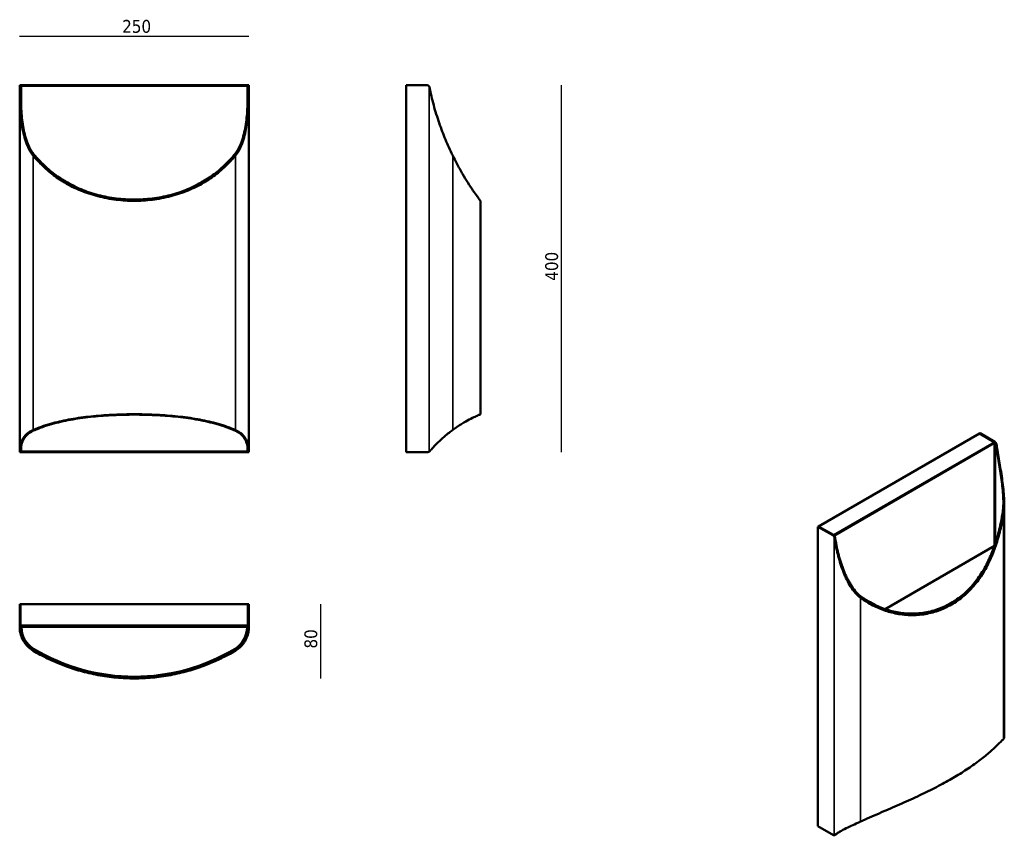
# Model space of a CAD drawing. Header units: millimetres. Extents: x 237 to 1311, y 218 to 1108.
import ezdxf

# ---------------------------------------------------------------- set-up
doc = ezdxf.new("R2010")
doc.units = ezdxf.units.MM
doc.header["$LTSCALE"] = 4
for name, color, linetype, lineweight in [('Quota (ISO)', 7, 'Continuous', 25), ('Visibile (ISO)', 7, 'Continuous', 50), ('Visibile sottile (ISO)', 7, 'Continuous', 35)]:
    doc.layers.add(name, color=color, linetype=linetype, lineweight=lineweight)
doc.styles.add('Testo nota (ISO)', font='tahoma.ttf')
doc.dimstyles.new('Default (ISO)', dxfattribs={"dimscale": 4, "dimtxt": 3.5, "dimasz": 2.5, "dimexe": 3.175, "dimexo": 0, "dimgap": 0.762, "dimtad": 1, "dimrnd": 1e-08, "dimzin": 0, "dimtxsty": 'Testo nota (ISO)', "dimcen": 0.09, "dimdle": 10, "dimclrd": 256, "dimclre": 256, "dimclrt": 256, "dimazin": 0, "dimtfac": 1.001486, "dimtmove": 0, "dimatfit": 3, "dimfxl": 1, "dimtolj": 1, "dimtzin": 0, "dimlwd": -1, "dimlwe": -1, "dimarcsym": 0})

# ---------------------------------------------------------------- blocks, each defined once
blk = doc.blocks.new('*D3')
at = {"layer": 'Defpoints', "color": 0, "transparency": 16777216}
for p in [(681.9, 1036.4), (682.8, 636.4), (828.2, 636.4)]:
    blk.add_point(p, dxfattribs=at)
at = {"layer": 'Quota (ISO)', "transparency": 16777216}
blk.add_line((828.2, 1036.4), (828.2, 636.4), dxfattribs=at)
at = {"layer": 'Quota (ISO)', "transparency": 16777216, "insert": (810.6, 818), "char_height": 14, "attachment_point": 1, "rotation": 90, "style": 'Testo nota (ISO)'}
blk.add_mtext('\\A1; \\fTahoma|b0|i0;\\H14.0000;400', dxfattribs=at)
blk = doc.blocks.new('_None')
blk = doc.blocks.new('*D5')
at = {"layer": 'Defpoints', "color": 0, "transparency": 16777216}
for p in [(487.3, 1090.1), (237.3, 1036.4), (487.3, 1036.4)]:
    blk.add_point(p, dxfattribs=at)
at = {"layer": 'Quota (ISO)', "transparency": 16777216}
blk.add_line((237.3, 1090.1), (487.3, 1090.1), dxfattribs=at)
at = {"layer": 'Quota (ISO)', "transparency": 16777216, "insert": (343.9, 1107.7), "char_height": 14, "attachment_point": 1, "style": 'Testo nota (ISO)'}
blk.add_mtext('\\A1; \\fTahoma|b0|i0;\\H14.0000;250', dxfattribs=at)
blk = doc.blocks.new('*D6')
at = {"layer": 'Defpoints', "color": 0, "transparency": 16777216}
for p in [(487.3, 470.5), (362.3, 389.5), (565.6, 389.5)]:
    blk.add_point(p, dxfattribs=at)
at = {"layer": 'Quota (ISO)', "transparency": 16777216}
blk.add_line((565.6, 470.5), (565.6, 389.5), dxfattribs=at)
at = {"layer": 'Quota (ISO)', "transparency": 16777216, "insert": (547.9, 416.8), "char_height": 14, "attachment_point": 1, "rotation": 90, "style": 'Testo nota (ISO)'}
blk.add_mtext('\\A1; \\fTahoma|b0|i0;\\H14.0000;80', dxfattribs=at)

msp = doc.modelspace()

# ---------------------------------------------------------------- linework, layer by layer
at = {"layer": 'Visibile (ISO)'}
for p, q in [((237.336, 1036.395), (238.336, 1036.395)), ((237.336, 1036.395), (237.336, 1035.324)), ((237.336, 636.676), (237.336, 1035.324)), ((238.336, 1036.395), (239.336, 1035.395)), ((238.336, 1036.395), (238.336, 1036.394)), ((486.336, 1036.395), (238.336, 1036.395)), ((238.336, 1035.324), (238.336, 1036.394)), ((486.336, 1036.395), (485.336, 1035.395)), ((486.336, 1036.394), (486.336, 1036.395)), ((486.336, 1036.395), (487.336, 1036.395)), ((486.336, 1036.394), (486.336, 1035.324)), ((487.336, 1035.324), (487.336, 1036.395)), ((487.336, 636.676), (487.336, 1035.324)), ((658.923, 636.395), (658.923, 1036.395)), ((658.923, 1036.395), (681.872, 1036.395)), ((739.923, 910.395), (739.923, 677.582)), ((1108.882, 555.291), (1284.245, 656.537)), ((1284.245, 656.537), (1284.952, 656.945)), ((1284.245, 656.537), (1300.508, 647.147)), ((1300.472, 647.168), (1284.245, 656.537)), ((1301.179, 647.577), (1284.952, 656.945)), ((1300.801, 534.508), (1300.801, 646.5)), ((237.336, 636.676), (237.336, 636.395)), ((238.336, 636.395), (237.336, 636.395)), ((239.336, 637.395), (238.336, 636.395)), ((238.336, 636.395), (238.336, 636.676)), ((238.336, 636.395), (486.336, 636.395)), ((486.336, 636.395), (485.336, 637.395)), ((486.336, 636.676), (486.336, 636.395)), ((487.336, 636.395), (486.336, 636.395)), ((487.336, 636.395), (487.336, 636.676)), ((658.923, 636.395), (682.771, 636.395)), ((1311.416, 579.862), (1311.416, 324.658)), ((1108.882, 555.291), (1108.175, 554.883)), ((1108.175, 228.285), (1108.175, 554.883)), ((1108.175, 554.883), (1124.402, 545.514)), ((1108.882, 555.291), (1125.146, 545.902)), ((1108.882, 555.291), (1125.109, 545.923)), ((1125.146, 545.902), (1126.56, 545.085)), ((1300.623, 533.997), (1181.33, 465.123)), ((238.336, 470.468), (237.336, 470.468)), ((237.336, 470.468), (237.336, 447.519)), ((238.336, 470.468), (238.336, 447.468)), ((238.336, 470.468), (486.336, 470.468)), ((238.336, 470.468), (238.336, 447.519)), ((486.336, 470.468), (486.336, 447.468)), ((486.336, 447.519), (486.336, 470.468)), ((486.336, 470.468), (487.336, 470.468)), ((487.336, 447.519), (487.336, 470.468)), ((237.336, 447.519), (237.336, 445.468)), ((238.336, 445.468), (238.336, 447.468)), ((239.336, 446.468), (485.336, 446.468)), ((484.846, 445.806), (239.826, 445.806)), ((486.336, 447.468), (486.336, 445.468)), ((487.336, 445.468), (487.336, 447.519)), ((1108.175, 228.285), (1125.038, 218.549)), ((1126.293, 218.427), (1127, 218.836))]:
    msp.add_line(p, q, dxfattribs=at)
for centre, radius, start, end in [((681.872, 1033.895), 2.5, 34.861039, 90), ((682.771, 638.895), 2.5, 270, 297.440181), ((239.336, 447.468), 1, 180, 270), ((266.324, 445.002), 27, 179.343129, 238.922745), ((239.826, 445.306), 0.5, 90, 179.343129), ((458.348, 445.002), 27, 301.077255, 0.656871), ((484.846, 445.306), 0.5, 0.656871, 90), ((485.336, 447.468), 1, 270, 0), ((362.336, 604.306), 213, 238.922745, 301.077255)]:
    msp.add_arc(centre, radius, start, end, dxfattribs=at)
for centre, major_axis, start_param, end_param in [((1299.801, 645.923), (0.707, 1.225), 4.71238898, 6.28318531), ((1300.472, 645.127), (-1.25, 2.165), 4.53543072, 5.46122614), ((1301.179, 645.535), (1.25, -2.165), 1.39383807, 2.35619449), ((1124.402, 543.473), (-1.25, 2.165), 4.53543072, 5.49778714), ((1125.109, 543.881), (1.25, -2.165), 1.39383807, 2.35619449), ((1125.038, 220.59), (1.25, -2.165), 5.49778714, 5.97670864)]:
    msp.add_ellipse(centre, major_axis=major_axis, ratio=0.57735027, start_param=start_param, end_param=end_param, dxfattribs=at)
for points, knots in [([(237.339, 1034.391), (237.338, 1034.547), (237.338, 1034.703), (237.337, 1034.852), (237.337, 1035.019), (237.336, 1035.178), (237.336, 1035.324)], [0.0485942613, 0.0485942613, 0.0485942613, 0.0485942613, 0.0941861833, 0.0941861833, 0.0941861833, 0.1452076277, 0.1452076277, 0.1452076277, 0.1452076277]), ([(237.339, 1034.391), (237.345, 1031.961), (237.364, 1029.511), (237.5, 1020.489), (237.725, 1013.856), (238.682, 1000.814), (239.413, 994.406), (241.136, 985.218), (241.814, 982.227), (243.438, 976.426), (244.383, 973.616), (246.698, 968.053), (248.228, 965.009), (250.737, 961.343), (251.381, 960.485), (252.059, 959.664)], [1.18212026, 1.18212026, 1.18212026, 1.18212026, 1.89142231, 1.89142231, 3.78284462, 3.78284462, 5.67426693, 5.67426693, 6.61997809, 6.61997809, 7.56568924, 7.56568924, 8.57195246, 8.57195246, 8.89203372, 8.89203372, 8.89203372, 8.89203372]), ([(238.336, 1035.324), (238.336, 1035.178), (238.337, 1035.019), (238.337, 1034.852), (238.338, 1034.703), (238.338, 1034.547), (238.339, 1034.391)], [-0.1452078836, -0.1452078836, -0.1452078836, -0.1452078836, -0.094187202, -0.094187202, -0.094187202, -0.0485943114, -0.0485943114, -0.0485943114, -0.0485943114]), ([(238.339, 1034.391), (238.345, 1032.106), (238.363, 1029.802), (238.491, 1021.075), (238.708, 1014.588), (239.631, 1001.827), (240.337, 995.555), (241.999, 986.555), (242.653, 983.623), (244.22, 977.936), (245.13, 975.18), (247.365, 969.715), (248.845, 966.717), (251.28, 963.097), (251.906, 962.247), (252.568, 961.433)], [1.18144803, 1.18144803, 1.18144803, 1.18144803, 1.84790739, 1.84790739, 3.69581478, 3.69581478, 5.54372217, 5.54372217, 6.46767586, 6.46767586, 7.39162956, 7.39162956, 8.37724529, 8.37724529, 8.69217427, 8.69217427, 8.69217427, 8.69217427]), ([(472.104, 961.433), (472.766, 962.247), (473.393, 963.097), (475.827, 966.717), (477.307, 969.715), (479.542, 975.18), (480.452, 977.936), (482.019, 983.623), (482.674, 986.555), (484.335, 995.555), (485.041, 1001.827), (485.964, 1014.588), (486.181, 1021.075), (486.309, 1029.802), (486.327, 1032.106), (486.333, 1034.391)], [12.13697063, 12.13697063, 12.13697063, 12.13697063, 12.45189961, 12.45189961, 13.43751534, 13.43751534, 14.36146904, 14.36146904, 15.28542273, 15.28542273, 17.13333012, 17.13333012, 18.98123751, 18.98123751, 19.64769687, 19.64769687, 19.64769687, 19.64769687]), ([(472.613, 959.664), (473.291, 960.485), (473.935, 961.343), (476.444, 965.009), (477.974, 968.053), (480.289, 973.616), (481.234, 976.426), (482.858, 982.227), (483.537, 985.218), (485.259, 994.406), (485.99, 1000.814), (486.947, 1013.856), (487.172, 1020.489), (487.308, 1029.511), (487.327, 1031.961), (487.333, 1034.391)], [12.44014412, 12.44014412, 12.44014412, 12.44014412, 12.76022538, 12.76022538, 13.76648859, 13.76648859, 14.71219975, 14.71219975, 15.6579109, 15.6579109, 17.54933322, 17.54933322, 19.44075553, 19.44075553, 20.15005758, 20.15005758, 20.15005758, 20.15005758]), ([(486.333, 1034.391), (486.334, 1034.547), (486.334, 1034.703), (486.335, 1034.852), (486.336, 1035.019), (486.336, 1035.178), (486.336, 1035.324)], [0.0485943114, 0.0485943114, 0.0485943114, 0.0485943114, 0.094187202, 0.094187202, 0.094187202, 0.1452078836, 0.1452078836, 0.1452078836, 0.1452078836]), ([(487.336, 1035.324), (487.336, 1035.178), (487.336, 1035.019), (487.335, 1034.852), (487.334, 1034.703), (487.334, 1034.547), (487.333, 1034.391)], [-0.1452076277, -0.1452076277, -0.1452076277, -0.1452076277, -0.0941861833, -0.0941861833, -0.0941861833, -0.0485942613, -0.0485942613, -0.0485942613, -0.0485942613]), ([(684.322, 1034.391), (684.29, 1034.547), (684.243, 1034.703), (684.181, 1034.852), (684.112, 1035.019), (684.025, 1035.178), (683.923, 1035.324)], [0.0485942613, 0.0485942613, 0.0485942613, 0.0485942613, 0.0941861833, 0.0941861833, 0.0941861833, 0.1452076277, 0.1452076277, 0.1452076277, 0.1452076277]), ([(684.322, 1034.391), (684.815, 1031.961), (685.341, 1029.511), (687.397, 1020.489), (689.139, 1013.856), (693.032, 1000.814), (695.184, 994.406), (698.591, 985.218), (699.756, 982.227), (702.115, 976.426), (703.309, 973.616), (705.766, 968.053), (707.167, 965.009), (708.924, 961.343), (709.34, 960.485), (709.742, 959.664)], [1.18212026, 1.18212026, 1.18212026, 1.18212026, 1.89142231, 1.89142231, 3.78284462, 3.78284462, 5.67426693, 5.67426693, 6.61997809, 6.61997809, 7.56568924, 7.56568924, 8.57195246, 8.57195246, 8.89203372, 8.89203372, 8.89203372, 8.89203372]), ([(252.059, 959.664), (254.526, 956.689), (257.108, 953.83), (263.809, 947.029), (268.062, 943.242), (276.992, 936.282), (281.669, 933.107), (291.764, 927.157), (297.488, 924.28), (309.615, 919.259), (316.018, 917.114), (329.148, 913.702), (335.882, 912.433), (349.276, 910.779), (355.935, 910.395), (368.737, 910.395), (375.397, 910.779), (388.79, 912.433), (395.524, 913.702), (408.654, 917.114), (415.057, 919.259), (427.184, 924.28), (432.908, 927.157), (443.003, 933.107), (447.68, 936.282), (456.61, 943.242), (460.863, 947.029), (467.564, 953.83), (470.146, 956.689), (472.613, 959.664)], [9.44625392, 9.44625392, 9.44625392, 9.44625392, 10.63608282, 10.63608282, 12.40876329, 12.40876329, 14.18144376, 14.18144376, 16.10181527, 16.10181527, 18.02218678, 18.02218678, 19.94255829, 19.94255829, 21.8629298, 21.8629298, 23.78330131, 23.78330131, 25.70367282, 25.70367282, 27.62404433, 27.62404433, 29.54441584, 29.54441584, 31.31709631, 31.31709631, 33.08977678, 33.08977678, 34.27960568, 34.27960568, 34.27960568, 34.27960568]), ([(252.568, 961.433), (255.226, 958.176), (258.02, 955.055), (264.915, 948.056), (269.126, 944.304), (277.965, 937.406), (282.593, 934.259), (292.577, 928.362), (298.236, 925.511), (310.224, 920.532), (316.553, 918.405), (329.532, 915.019), (336.188, 913.759), (349.427, 912.118), (356.009, 911.737), (368.663, 911.737), (375.245, 912.118), (388.484, 913.759), (395.14, 915.019), (408.119, 918.405), (414.448, 920.532), (426.436, 925.511), (432.095, 928.362), (442.079, 934.259), (446.707, 937.406), (455.546, 944.304), (459.757, 948.056), (466.652, 955.055), (469.446, 958.176), (472.104, 961.433)], [9.22958887, 9.22958887, 9.22958887, 9.22958887, 10.52095203, 10.52095203, 12.27444404, 12.27444404, 14.02793604, 14.02793604, 15.92609897, 15.92609897, 17.82426189, 17.82426189, 19.72242482, 19.72242482, 21.62058775, 21.62058775, 23.51875067, 23.51875067, 25.4169136, 25.4169136, 27.31507653, 27.31507653, 29.21323945, 29.21323945, 30.96673146, 30.96673146, 32.72022346, 32.72022346, 34.01158662, 34.01158662, 34.01158662, 34.01158662]), ([(709.742, 959.664), (711.202, 956.689), (712.663, 953.83), (716.265, 947.029), (718.388, 943.242), (722.458, 936.282), (724.405, 933.107), (728.178, 927.157), (730.082, 924.28), (733.502, 919.259), (735.017, 917.114), (737.469, 913.702), (738.407, 912.433), (739.634, 910.779), (739.923, 910.395), (739.923, 910.395)], [9.44625392, 9.44625392, 9.44625392, 9.44625392, 10.63608282, 10.63608282, 12.40876329, 12.40876329, 14.18144376, 14.18144376, 16.10181527, 16.10181527, 18.02218678, 18.02218678, 19.94255829, 19.94255829, 21.8629298, 21.8629298, 21.8629298, 21.8629298]), ([(252.059, 660.44), (253.397, 661.019), (254.745, 661.578), (262.557, 664.672), (269.226, 666.761), (282.125, 670.095), (288.892, 671.508), (303.029, 673.864), (310.397, 674.807), (325.344, 676.262), (332.927, 676.775), (347.892, 677.435), (355.273, 677.582), (369.399, 677.582), (376.78, 677.435), (391.745, 676.775), (399.328, 676.262), (414.275, 674.807), (421.643, 673.864), (435.78, 671.508), (442.548, 670.095), (455.447, 666.761), (462.115, 664.672), (469.927, 661.578), (471.275, 661.019), (472.613, 660.44)], [-28.51353574, -28.51353574, -28.51353574, -28.51353574, -28.04669651, -28.04669651, -25.82754511, -25.82754511, -23.70867767, -23.70867767, -21.58981023, -21.58981023, -19.47094279, -19.47094279, -17.35207534, -17.35207534, -15.2332079, -15.2332079, -13.11434046, -13.11434046, -10.99547302, -10.99547302, -8.87660558, -8.87660558, -6.65745418, -6.65745418, -6.19061495, -6.19061495, -6.19061495, -6.19061495]), ([(252.568, 659.805), (253.415, 660.177), (254.268, 660.542), (261.269, 663.45), (267.74, 665.613), (281.186, 669.281), (288.172, 670.79), (302.51, 673.272), (309.861, 674.245), (324.747, 675.753), (332.283, 676.288), (347.357, 676.989), (354.894, 677.154), (369.778, 677.154), (377.315, 676.989), (392.389, 676.288), (399.925, 675.753), (414.812, 674.245), (422.162, 673.272), (436.5, 670.79), (443.487, 669.281), (456.933, 665.613), (463.403, 663.45), (470.404, 660.542), (471.257, 660.177), (472.104, 659.805)], [-29.33725319, -29.33725319, -29.33725319, -29.33725319, -29.02465815, -29.02465815, -26.79199214, -26.79199214, -24.55932613, -24.55932613, -22.32666011, -22.32666011, -20.0939941, -20.0939941, -17.86132809, -17.86132809, -15.62866208, -15.62866208, -13.39599607, -13.39599607, -11.16333006, -11.16333006, -8.93066405, -8.93066405, -6.69799803, -6.69799803, -6.38540299, -6.38540299, -6.38540299, -6.38540299]), ([(709.742, 660.44), (710.533, 661.019), (711.312, 661.578), (715.71, 664.672), (719.017, 666.761), (724.638, 670.095), (727.224, 671.508), (731.776, 673.864), (733.741, 674.807), (736.877, 676.262), (738.049, 676.775), (739.572, 677.435), (739.923, 677.582), (739.923, 677.582)], [-28.51353574, -28.51353574, -28.51353574, -28.51353574, -28.04669651, -28.04669651, -25.82754511, -25.82754511, -23.70867767, -23.70867767, -21.58981023, -21.58981023, -19.47094279, -19.47094279, -17.35207534, -17.35207534, -17.35207534, -17.35207534]), ([(237.345, 637.264), (237.375, 638.631), (237.474, 639.979), (237.989, 643.785), (238.611, 646.161), (240.501, 650.548), (241.769, 652.559), (244.629, 655.746), (246.239, 657.147), (249.06, 658.955), (250.065, 659.512), (251.423, 660.158), (251.74, 660.302), (252.059, 660.44)], [-11.89148851, -11.89148851, -11.89148851, -11.89148851, -11.3835814, -11.3835814, -10.42198634, -10.42198634, -9.46039129, -9.46039129, -8.70464377, -8.70464377, -8.32677, -8.32677, -8.21331469, -8.21331469, -8.21331469, -8.21331469]), ([(238.346, 637.264), (238.373, 638.504), (238.46, 639.728), (238.926, 643.363), (239.515, 645.692), (241.322, 650), (242.54, 651.979), (245.298, 655.124), (246.856, 656.511), (249.592, 658.304), (250.569, 658.856), (251.908, 659.507), (252.237, 659.659), (252.568, 659.805)], [-11.55511853, -11.55511853, -11.55511853, -11.55511853, -11.09467503, -11.09467503, -10.15708558, -10.15708558, -9.21949614, -9.21949614, -8.48131138, -8.48131138, -8.112219, -8.112219, -7.99414768, -7.99414768, -7.99414768, -7.99414768]), ([(472.104, 659.805), (472.435, 659.659), (472.764, 659.507), (474.104, 658.856), (475.08, 658.304), (477.816, 656.511), (479.374, 655.124), (482.133, 651.979), (483.351, 650), (485.158, 645.691), (485.747, 643.362), (486.212, 639.727), (486.299, 638.503), (486.327, 637.264)], [-4.97587376, -4.97587376, -4.97587376, -4.97587376, -4.85777012, -4.85777012, -4.48866873, -4.48866873, -3.75046595, -3.75046595, -2.81284946, -2.81284946, -1.87523297, -1.87523297, -1.41489911, -1.41489911, -1.41489911, -1.41489911]), ([(472.613, 660.44), (472.932, 660.302), (473.249, 660.158), (474.607, 659.512), (475.612, 658.956), (478.432, 657.147), (480.043, 655.746), (482.903, 652.56), (484.171, 650.549), (486.061, 646.162), (486.683, 643.786), (487.198, 639.98), (487.297, 638.631), (487.327, 637.264)], [-5.09328951, -5.09328951, -5.09328951, -5.09328951, -4.97986632, -4.97986632, -4.60200145, -4.60200145, -3.84627171, -3.84627171, -2.88470378, -2.88470378, -1.92313585, -1.92313585, -1.41511947, -1.41511947, -1.41511947, -1.41511947]), ([(684.666, 637.264), (685.844, 638.631), (687.047, 639.979), (690.571, 643.785), (692.931, 646.161), (697.566, 650.548), (699.842, 652.559), (703.641, 655.746), (705.392, 657.147), (707.745, 658.955), (708.485, 659.512), (709.358, 660.158), (709.553, 660.302), (709.742, 660.44)], [-11.89148851, -11.89148851, -11.89148851, -11.89148851, -11.3835814, -11.3835814, -10.42198634, -10.42198634, -9.46039129, -9.46039129, -8.70464377, -8.70464377, -8.32677, -8.32677, -8.21331469, -8.21331469, -8.21331469, -8.21331469]), ([(1302.202, 644.531), (1302.18, 644.671), (1302.147, 644.818), (1302.104, 644.965), (1302.056, 645.13), (1301.994, 645.296), (1301.922, 645.456)], [0.0485943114, 0.0485943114, 0.0485943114, 0.0485943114, 0.094187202, 0.094187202, 0.094187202, 0.1452078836, 0.1452078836, 0.1452078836, 0.1452078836]), ([(1309.507, 569.125), (1309.698, 570.22), (1309.854, 571.336), (1310.368, 575.982), (1310.454, 579.588), (1310.354, 585.934), (1310.183, 589.026), (1309.679, 595.24), (1309.346, 598.36), (1308.192, 607.731), (1307.22, 613.99), (1305.208, 626.325), (1304.168, 632.399), (1302.862, 640.384), (1302.526, 642.473), (1302.202, 644.531)], [12.13697063, 12.13697063, 12.13697063, 12.13697063, 12.45189961, 12.45189961, 13.43751534, 13.43751534, 14.36146904, 14.36146904, 15.28542273, 15.28542273, 17.13333012, 17.13333012, 18.98123751, 18.98123751, 19.64769687, 19.64769687, 19.64769687, 19.64769687]), ([(1302.629, 645.865), (1302.701, 645.704), (1302.763, 645.538), (1302.811, 645.373), (1302.855, 645.226), (1302.888, 645.08), (1302.91, 644.939)], [-0.1452076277, -0.1452076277, -0.1452076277, -0.1452076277, -0.0941861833, -0.0941861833, -0.0941861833, -0.0485942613, -0.0485942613, -0.0485942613, -0.0485942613]), ([(1310.475, 567.538), (1310.671, 568.649), (1310.831, 569.782), (1311.364, 574.517), (1311.455, 578.199), (1311.355, 584.689), (1311.178, 587.856), (1310.659, 594.219), (1310.315, 597.414), (1309.123, 607.01), (1308.119, 613.419), (1306.042, 626.048), (1304.97, 632.267), (1303.612, 640.528), (1303.254, 642.752), (1302.91, 644.939)], [12.44014412, 12.44014412, 12.44014412, 12.44014412, 12.76022538, 12.76022538, 13.76648859, 13.76648859, 14.71219975, 14.71219975, 15.6579109, 15.6579109, 17.54933322, 17.54933322, 19.44075553, 19.44075553, 20.15005758, 20.15005758, 20.15005758, 20.15005758]), ([(237.336, 636.676), (237.336, 636.797), (237.339, 636.953), (237.343, 637.17), (237.344, 637.216), (237.345, 637.264)], [-0.2622327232, -0.2622327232, -0.2622327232, -0.2622327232, -0.1884063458, -0.1884063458, -0.169972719, -0.169972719, -0.169972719, -0.169972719]), ([(238.346, 637.264), (238.345, 637.216), (238.343, 637.17), (238.339, 636.953), (238.336, 636.797), (238.336, 636.676)], [0.1699740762, 0.1699740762, 0.1699740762, 0.1699740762, 0.1884107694, 0.1884107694, 0.2622347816, 0.2622347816, 0.2622347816, 0.2622347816]), ([(486.336, 636.676), (486.336, 636.797), (486.333, 636.953), (486.329, 637.17), (486.328, 637.216), (486.327, 637.264)], [-0.2622347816, -0.2622347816, -0.2622347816, -0.2622347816, -0.1884107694, -0.1884107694, -0.1699740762, -0.1699740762, -0.1699740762, -0.1699740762]), ([(487.327, 637.264), (487.328, 637.216), (487.329, 637.17), (487.333, 636.953), (487.336, 636.797), (487.336, 636.676)], [0.169972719, 0.169972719, 0.169972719, 0.169972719, 0.1884063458, 0.1884063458, 0.2622327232, 0.2622327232, 0.2622327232, 0.2622327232]), ([(683.923, 636.676), (684.154, 636.797), (684.365, 636.953), (684.582, 637.17), (684.624, 637.216), (684.666, 637.264)], [-0.2622327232, -0.2622327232, -0.2622327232, -0.2622327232, -0.1884063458, -0.1884063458, -0.169972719, -0.169972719, -0.169972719, -0.169972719]), ([(1154.272, 479.501), (1157.263, 477.284), (1160.353, 475.233), (1167.827, 470.833), (1172.278, 468.638), (1181.354, 464.982), (1185.978, 463.523), (1195.656, 461.272), (1200.978, 460.491), (1211.827, 459.951), (1217.354, 460.191), (1228.233, 461.743), (1233.59, 463.056), (1243.803, 466.628), (1248.658, 468.888), (1257.606, 474.054), (1262.059, 477.169), (1270.569, 484.405), (1274.625, 488.527), (1282.101, 497.572), (1285.525, 502.5), (1291.629, 512.829), (1294.31, 518.23), (1298.751, 528.632), (1300.673, 533.871), (1304.097, 544.743), (1305.601, 550.376), (1307.878, 560.407), (1308.739, 564.739), (1309.507, 569.125)], [9.22958887, 9.22958887, 9.22958887, 9.22958887, 10.52095203, 10.52095203, 12.27444404, 12.27444404, 14.02793604, 14.02793604, 15.92609897, 15.92609897, 17.82426189, 17.82426189, 19.72242482, 19.72242482, 21.62058775, 21.62058775, 23.51875067, 23.51875067, 25.4169136, 25.4169136, 27.31507653, 27.31507653, 29.21323945, 29.21323945, 30.96673146, 30.96673146, 32.72022346, 32.72022346, 34.01158662, 34.01158662, 34.01158662, 34.01158662]), ([(1154.52, 477.497), (1157.297, 475.479), (1160.156, 473.602), (1167.441, 469.314), (1171.949, 467.092), (1181.142, 463.393), (1185.826, 461.916), (1195.632, 459.638), (1201.025, 458.849), (1212.019, 458.303), (1217.618, 458.548), (1228.637, 460.121), (1234.061, 461.451), (1244.399, 465.068), (1249.313, 467.354), (1258.365, 472.581), (1262.869, 475.731), (1271.472, 483.05), (1275.571, 487.219), (1283.122, 496.366), (1286.578, 501.35), (1292.735, 511.797), (1295.436, 517.26), (1299.906, 527.78), (1301.836, 533.076), (1305.273, 544.066), (1306.78, 549.761), (1308.971, 559.52), (1309.763, 563.505), (1310.475, 567.538)], [9.44625392, 9.44625392, 9.44625392, 9.44625392, 10.63608282, 10.63608282, 12.40876329, 12.40876329, 14.18144376, 14.18144376, 16.10181527, 16.10181527, 18.02218678, 18.02218678, 19.94255829, 19.94255829, 21.8629298, 21.8629298, 23.78330131, 23.78330131, 25.70367282, 25.70367282, 27.62404433, 27.62404433, 29.54441584, 29.54441584, 31.31709631, 31.31709631, 33.08977678, 33.08977678, 34.27960568, 34.27960568, 34.27960568, 34.27960568]), ([(1126.137, 542.879), (1126.114, 543.02), (1126.08, 543.165), (1126.036, 543.312), (1125.987, 543.476), (1125.925, 543.642), (1125.853, 543.803)], [0.0485942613, 0.0485942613, 0.0485942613, 0.0485942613, 0.0941861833, 0.0941861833, 0.0941861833, 0.1452076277, 0.1452076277, 0.1452076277, 0.1452076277]), ([(1126.137, 542.879), (1126.489, 540.697), (1126.875, 538.489), (1128.425, 530.339), (1129.816, 524.304), (1133.246, 512.456), (1135.284, 506.644), (1138.911, 498.454), (1140.215, 495.813), (1143.031, 490.777), (1144.544, 488.381), (1147.917, 483.781), (1149.991, 481.348), (1153.007, 478.662), (1153.756, 478.054), (1154.52, 477.497)], [1.18212026, 1.18212026, 1.18212026, 1.18212026, 1.89142231, 1.89142231, 3.78284462, 3.78284462, 5.67426693, 5.67426693, 6.61997809, 6.61997809, 7.56568924, 7.56568924, 8.57195246, 8.57195246, 8.89203372, 8.89203372, 8.89203372, 8.89203372]), ([(1126.56, 544.211), (1126.632, 544.05), (1126.694, 543.885), (1126.743, 543.72), (1126.787, 543.574), (1126.821, 543.428), (1126.844, 543.287)], [-0.1452078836, -0.1452078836, -0.1452078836, -0.1452078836, -0.094187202, -0.094187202, -0.094187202, -0.0485943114, -0.0485943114, -0.0485943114, -0.0485943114]), ([(1126.844, 543.287), (1127.176, 541.235), (1127.537, 539.16), (1129.025, 531.28), (1130.372, 525.383), (1133.69, 513.802), (1135.66, 508.12), (1139.163, 500.105), (1140.422, 497.519), (1143.141, 492.585), (1144.601, 490.236), (1147.861, 485.715), (1149.868, 483.317), (1152.796, 480.659), (1153.527, 480.054), (1154.272, 479.501)], [1.18144803, 1.18144803, 1.18144803, 1.18144803, 1.84790739, 1.84790739, 3.69581478, 3.69581478, 5.54372217, 5.54372217, 6.46767586, 6.46767586, 7.39162956, 7.39162956, 8.37724529, 8.37724529, 8.69217427, 8.69217427, 8.69217427, 8.69217427]), ([(237.339, 445.069), (237.338, 445.101), (237.338, 445.148), (237.337, 445.21), (237.337, 445.279), (237.336, 445.366), (237.336, 445.468)], [0.0485942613, 0.0485942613, 0.0485942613, 0.0485942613, 0.0941861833, 0.0941861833, 0.0941861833, 0.1452076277, 0.1452076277, 0.1452076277, 0.1452076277]), ([(237.339, 445.069), (237.345, 444.577), (237.364, 444.05), (237.5, 441.994), (237.725, 440.252), (238.682, 436.359), (239.413, 434.207), (241.136, 430.8), (241.814, 429.635), (243.438, 427.276), (244.383, 426.082), (246.698, 423.626), (248.228, 422.224), (250.737, 420.468), (251.381, 420.051), (252.059, 419.649)], [1.18212026, 1.18212026, 1.18212026, 1.18212026, 1.89142231, 1.89142231, 3.78284462, 3.78284462, 5.67426693, 5.67426693, 6.61997809, 6.61997809, 7.56568924, 7.56568924, 8.57195246, 8.57195246, 8.89203372, 8.89203372, 8.89203372, 8.89203372]), ([(238.336, 445.468), (238.336, 445.366), (238.337, 445.279), (238.337, 445.21), (238.338, 445.148), (238.338, 445.101), (238.339, 445.069)], [-0.1452078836, -0.1452078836, -0.1452078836, -0.1452078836, -0.094187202, -0.094187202, -0.094187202, -0.0485943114, -0.0485943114, -0.0485943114, -0.0485943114]), ([(238.339, 445.069), (238.345, 444.606), (238.363, 444.113), (238.491, 442.137), (238.708, 440.449), (239.631, 436.68), (240.337, 434.6), (241.999, 431.307), (242.653, 430.182), (244.22, 427.903), (245.13, 426.749), (247.365, 424.373), (248.845, 423.014), (251.28, 421.308), (251.906, 420.902), (252.568, 420.51)], [1.18144803, 1.18144803, 1.18144803, 1.18144803, 1.84790739, 1.84790739, 3.69581478, 3.69581478, 5.54372217, 5.54372217, 6.46767586, 6.46767586, 7.39162956, 7.39162956, 8.37724529, 8.37724529, 8.69217427, 8.69217427, 8.69217427, 8.69217427]), ([(472.104, 420.51), (472.766, 420.902), (473.393, 421.308), (475.827, 423.014), (477.307, 424.373), (479.542, 426.749), (480.452, 427.903), (482.019, 430.182), (482.674, 431.307), (484.335, 434.6), (485.041, 436.68), (485.964, 440.449), (486.181, 442.137), (486.309, 444.113), (486.327, 444.606), (486.333, 445.069)], [12.13697063, 12.13697063, 12.13697063, 12.13697063, 12.45189961, 12.45189961, 13.43751534, 13.43751534, 14.36146904, 14.36146904, 15.28542273, 15.28542273, 17.13333012, 17.13333012, 18.98123751, 18.98123751, 19.64769687, 19.64769687, 19.64769687, 19.64769687]), ([(472.613, 419.649), (473.291, 420.051), (473.935, 420.468), (476.444, 422.224), (477.974, 423.626), (480.289, 426.082), (481.234, 427.276), (482.858, 429.635), (483.537, 430.8), (485.259, 434.207), (485.99, 436.359), (486.947, 440.252), (487.172, 441.994), (487.308, 444.05), (487.327, 444.577), (487.333, 445.069)], [12.44014412, 12.44014412, 12.44014412, 12.44014412, 12.76022538, 12.76022538, 13.76648859, 13.76648859, 14.71219975, 14.71219975, 15.6579109, 15.6579109, 17.54933322, 17.54933322, 19.44075553, 19.44075553, 20.15005758, 20.15005758, 20.15005758, 20.15005758]), ([(486.333, 445.069), (486.334, 445.101), (486.334, 445.148), (486.335, 445.21), (486.336, 445.279), (486.336, 445.366), (486.336, 445.468)], [0.0485943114, 0.0485943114, 0.0485943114, 0.0485943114, 0.094187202, 0.094187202, 0.094187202, 0.1452078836, 0.1452078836, 0.1452078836, 0.1452078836]), ([(487.336, 445.468), (487.336, 445.366), (487.336, 445.279), (487.335, 445.21), (487.334, 445.148), (487.334, 445.101), (487.333, 445.069)], [-0.1452076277, -0.1452076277, -0.1452076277, -0.1452076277, -0.0941861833, -0.0941861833, -0.0941861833, -0.0485942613, -0.0485942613, -0.0485942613, -0.0485942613]), ([(252.059, 419.649), (254.526, 418.189), (257.108, 416.728), (263.809, 413.126), (268.062, 411.003), (276.992, 406.933), (281.669, 404.986), (291.764, 401.213), (297.488, 399.309), (309.615, 395.889), (316.018, 394.374), (329.148, 391.922), (335.882, 390.985), (349.276, 389.758), (355.935, 389.468), (368.737, 389.468), (375.397, 389.758), (388.79, 390.985), (395.524, 391.922), (408.654, 394.374), (415.057, 395.889), (427.184, 399.309), (432.908, 401.213), (443.003, 404.986), (447.68, 406.933), (456.61, 411.003), (460.863, 413.126), (467.564, 416.728), (470.146, 418.189), (472.613, 419.649)], [9.44625392, 9.44625392, 9.44625392, 9.44625392, 10.63608282, 10.63608282, 12.40876329, 12.40876329, 14.18144376, 14.18144376, 16.10181527, 16.10181527, 18.02218678, 18.02218678, 19.94255829, 19.94255829, 21.8629298, 21.8629298, 23.78330131, 23.78330131, 25.70367282, 25.70367282, 27.62404433, 27.62404433, 29.54441584, 29.54441584, 31.31709631, 31.31709631, 33.08977678, 33.08977678, 34.27960568, 34.27960568, 34.27960568, 34.27960568]), ([(252.568, 420.51), (255.226, 418.937), (258.02, 417.361), (264.915, 413.686), (269.126, 411.602), (277.965, 407.607), (282.593, 405.695), (292.577, 401.993), (298.236, 400.125), (310.224, 396.769), (316.553, 395.283), (329.532, 392.876), (336.188, 391.957), (349.427, 390.752), (356.009, 390.468), (368.663, 390.468), (375.245, 390.752), (388.484, 391.957), (395.14, 392.876), (408.119, 395.283), (414.448, 396.769), (426.436, 400.125), (432.095, 401.993), (442.079, 405.695), (446.707, 407.607), (455.546, 411.602), (459.757, 413.686), (466.652, 417.361), (469.446, 418.937), (472.104, 420.51)], [9.22958887, 9.22958887, 9.22958887, 9.22958887, 10.52095203, 10.52095203, 12.27444404, 12.27444404, 14.02793604, 14.02793604, 15.92609897, 15.92609897, 17.82426189, 17.82426189, 19.72242482, 19.72242482, 21.62058775, 21.62058775, 23.51875067, 23.51875067, 25.4169136, 25.4169136, 27.31507653, 27.31507653, 29.21323945, 29.21323945, 30.96673146, 30.96673146, 32.72022346, 32.72022346, 34.01158662, 34.01158662, 34.01158662, 34.01158662]), ([(1154.52, 233.181), (1156.025, 233.877), (1157.529, 234.566), (1166.163, 238.487), (1173.217, 241.564), (1186.313, 247.257), (1192.927, 250.119), (1206.142, 255.954), (1212.741, 258.931), (1225.528, 264.941), (1231.718, 267.977), (1243.377, 274.003), (1248.845, 276.993), (1258.833, 282.76), (1263.804, 285.797), (1273.309, 291.989), (1277.842, 295.145), (1286.194, 301.339), (1290.015, 304.379), (1296.792, 310.085), (1299.749, 312.75), (1304.895, 317.588), (1307.272, 319.955), (1309.686, 322.414), (1310.089, 322.826), (1310.475, 323.222)], [-28.51353574, -28.51353574, -28.51353574, -28.51353574, -28.04669651, -28.04669651, -25.82754511, -25.82754511, -23.70867767, -23.70867767, -21.58981023, -21.58981023, -19.47094279, -19.47094279, -17.35207534, -17.35207534, -15.2332079, -15.2332079, -13.11434046, -13.11434046, -10.99547302, -10.99547302, -8.87660558, -8.87660558, -6.65745418, -6.65745418, -6.19061495, -6.19061495, -6.19061495, -6.19061495]), ([(1310.475, 323.222), (1310.567, 323.316), (1310.653, 323.408), (1310.996, 323.791), (1311.184, 324.05), (1311.377, 324.42), (1311.415, 324.551), (1311.414, 324.656)], [-5.093289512, -5.093289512, -5.093289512, -5.093289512, -4.97986632, -4.97986632, -4.60200145, -4.60200145, -4.318947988, -4.318947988, -4.318947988, -4.318947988]), ([(1126.384, 218.488), (1127.238, 219.136), (1128.159, 219.786), (1131.015, 221.665), (1133.123, 222.896), (1137.737, 225.357), (1140.243, 226.587), (1144.952, 228.806), (1147.329, 229.893), (1150.987, 231.56), (1152.221, 232.123), (1153.799, 232.848), (1154.161, 233.015), (1154.52, 233.181)], [-11.89148851, -11.89148851, -11.89148851, -11.89148851, -11.3835814, -11.3835814, -10.42198634, -10.42198634, -9.46039129, -9.46039129, -8.70464377, -8.70464377, -8.32677, -8.32677, -8.21331469, -8.21331469, -8.21331469, -8.21331469]), ([(1125.853, 218.308), (1126.016, 218.312), (1126.167, 218.355), (1126.324, 218.445), (1126.354, 218.466), (1126.384, 218.488)], [-0.2622327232, -0.2622327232, -0.2622327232, -0.2622327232, -0.1884063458, -0.1884063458, -0.169972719, -0.169972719, -0.169972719, -0.169972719]), ([(1127.091, 218.897), (1127.867, 219.484), (1128.698, 220.075), (1130.637, 221.366), (1131.768, 222.068), (1132.971, 222.77)], [-11.55511853, -11.55511853, -11.55511853, -11.55511853, -11.09467503, -11.09467503, -10.54845538, -10.54845538, -10.54845538, -10.54845538])]:
    msp.add_open_spline(points, degree=3, knots=knots, dxfattribs=at)
msp.add_open_spline([(1127.091, 218.897), (1127.062, 218.874), (1127.031, 218.854), (1127, 218.836)], degree=3, dxfattribs=at)
at = {"layer": 'Visibile sottile (ISO)'}
for p, q in [((238.339, 1034.391), (237.339, 1034.391)), ((239.336, 1006.047), (239.336, 1035.395)), ((239.336, 1035.395), (485.336, 1035.395)), ((485.336, 1035.395), (485.336, 1006.047)), ((487.333, 1034.391), (486.333, 1034.391)), ((683.923, 636.676), (683.923, 1035.324)), ((252.059, 660.44), (252.059, 959.664)), ((472.613, 660.44), (472.613, 959.664)), ((709.742, 660.44), (709.742, 959.664)), ((239.336, 637.395), (239.336, 644.654)), ((485.336, 644.654), (485.336, 637.395)), ((1300.508, 647.147), (1125.146, 545.902)), ((1126.56, 545.085), (1300.508, 645.514)), ((1300.472, 647.168), (1301.179, 647.577)), ((1300.508, 645.514), (1300.508, 533.93)), ((1301.922, 537.859), (1301.922, 645.456)), ((1302.91, 644.939), (1302.202, 644.531)), ((237.345, 637.264), (238.346, 637.264)), ((485.336, 637.395), (239.336, 637.395)), ((486.327, 637.264), (487.327, 637.264)), ((1310.475, 323.222), (1310.475, 567.538)), ((1124.402, 545.514), (1125.109, 545.923)), ((1125.146, 545.902), (1125.146, 545.901)), ((1125.853, 218.308), (1125.853, 543.803)), ((1126.844, 543.287), (1126.137, 542.879)), ((1126.56, 544.211), (1126.56, 545.085)), ((1154.52, 233.181), (1154.52, 477.497)), ((237.336, 447.519), (238.336, 447.519)), ((238.339, 445.069), (237.339, 445.069)), ((486.336, 447.468), (238.336, 447.468)), ((487.333, 445.069), (486.333, 445.069)), ((486.336, 447.519), (487.336, 447.519)), ((1126.384, 218.488), (1127.091, 218.897))]:
    msp.add_line(p, q, dxfattribs=at)

# ---------------------------------------------------------------- dimensions: what is measured, and where the dimension line sits
at = {"layer": 'Quota (ISO)'}
for base, p1, p2, angle, text, picture, middle in [((487.336, 1090.085), (237.336, 1036.395), (487.336, 1036.395), 180, ' \\fTahoma|b0|i0;\\H14.0000;250', '*D5', (362.336, 1090.085)), ((828.238, 636.395), (681.872, 1036.395), (682.771, 636.395), 90, ' \\fTahoma|b0|i0;\\H14.0000;400', '*D3', (828.238, 836.395)), ((565.575, 389.469), (487.336, 470.468), (362.336, 389.469), 90, ' \\fTahoma|b0|i0;\\H14.0000;80', '*D6', (565.575, 429.968))]:
    dim = msp.add_linear_dim(base=base, p1=p1, p2=p2, angle=angle, text=text, dimstyle='Default (ISO)', override={"dimgap": 0.762, "dimdec": 2, "dimblk1": 'None', "dimblk2": 'None', "dimsah": 1, "dimdle": 0, "dimse1": 1, "dimse2": 1, "dimtol": 0, "dimlim": 0, "dimtp": 0, "dimtm": 0, "dimtdec": 2, "dimtofl": 0, "dimatfit": 1}, dxfattribs=at)
    dim.commit()
    dim.dimension.update_dxf_attribs({"geometry": picture, "text_midpoint": middle, "dimtype": 160})

doc.saveas('drawing.dxf')
